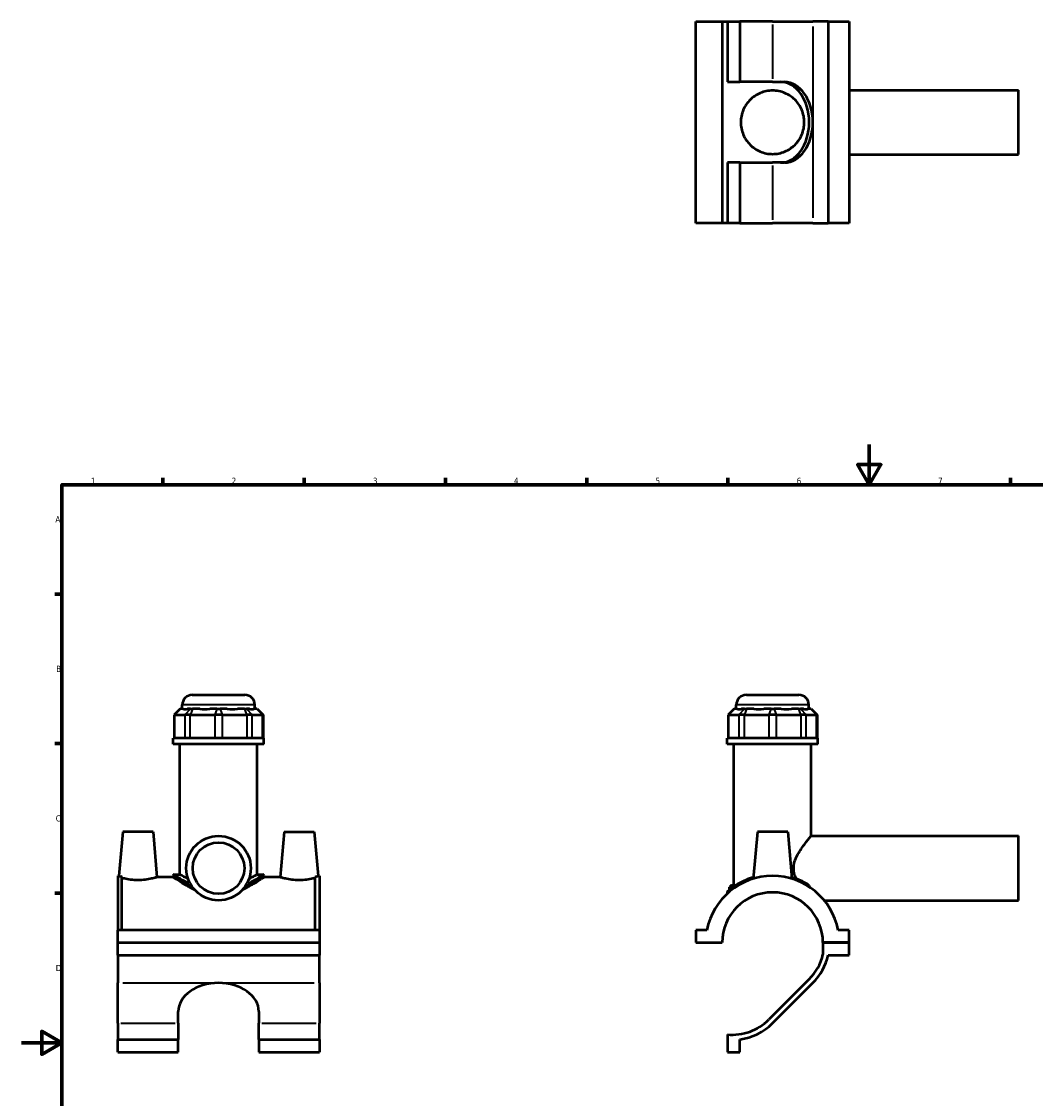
# Model space of a CAD drawing. Header units: millimetres. Extents: x 0 to 898, y -421 to 942.
# Tile 4 of 5: x 0 to 503, y 269 to 804. Entities that reach past the tile are written whole.
import ezdxf

# ---------------------------------------------------------------- set-up
doc = ezdxf.new("R2010")
doc.units = ezdxf.units.MM
for name, color, linetype, lineweight in [('Border (ANSI)', 7, 'Continuous', 70), ('Visible (ANSI)', 7, 'Continuous', 50), ('Visible Narrow (ANSI)', 7, 'Continuous', 35)]:
    doc.layers.add(name, color=color, linetype=linetype, lineweight=lineweight)
doc.styles.add('Note Text (ANSI)', font='tahoma.ttf')

# ---------------------------------------------------------------- blocks, each defined once
blk = doc.blocks.new('Borders Default Border')
at = {"layer": 'Border (ANSI)'}
for p, q in [((70.08, 574), (70.08, 577.45)), ((140.17, 574), (140.17, 577.45)), ((210.25, 574), (210.25, 577.45)), ((280.33, 574), (280.33, 577.45)), ((350.42, 574), (350.42, 577.45)), ((490.58, 574), (490.58, 577.45)), ((560.67, 574), (560.67, 577.45)), ((630.75, 574), (630.75, 577.45)), ((700.83, 574), (700.83, 577.45)), ((770.92, 574), (770.92, 577.45)), ((20, 519.75), (16.55, 519.75)), ((821, 519.75), (824.45, 519.75)), ((20, 445.5), (16.55, 445.5)), ((821, 445.5), (824.45, 445.5)), ((20, 371.25), (16.55, 371.25)), ((821, 371.25), (824.45, 371.25)), ((20, 222.75), (16.55, 222.75)), ((821, 222.75), (824.45, 222.75)), ((20, 148.5), (16.55, 148.5)), ((821, 148.5), (824.45, 148.5)), ((20, 74.25), (16.55, 74.25)), ((821, 74.25), (824.45, 74.25)), ((70.08, 20), (70.08, 16.55)), ((140.17, 20), (140.17, 16.55)), ((210.25, 20), (210.25, 16.55)), ((280.33, 20), (280.33, 16.55)), ((350.42, 20), (350.42, 16.55)), ((490.58, 20), (490.58, 16.55)), ((560.67, 20), (560.67, 16.55)), ((630.75, 20), (630.75, 16.55)), ((700.83, 20), (700.83, 16.55)), ((770.92, 20), (770.92, 16.55))]:
    blk.add_line(p, q, dxfattribs=at)
at = {"layer": 'Border (ANSI)', "flags": 128}
for points in [[(420.5, 594), (420.5, 574), (414.73, 584), (426.27, 584), (420.5, 574)], [(20, 20), (20, 574), (821, 574), (821, 20), (20, 20)], [(0, 297), (20, 297), (10, 302.77), (10, 291.23), (20, 297)], [(841, 297), (821, 297), (831, 302.77), (831, 291.23), (821, 297)], [(420.5, 0), (420.5, 20), (414.73, 10), (426.27, 10), (420.5, 20)]]:
    blk.add_lwpolyline(points, dxfattribs=at)
at = {"layer": 'Border (ANSI)', "color": 230, "true_color": 0xff0080, "attachment_point": 7, "style": 'Note Text (ANSI)'}
for s, insert, char_height in [('1', (34.35, 574.4), 3.05), ('2', (104.2, 574.4), 3.05), ('3', (174.26, 574.34), 3.05), ('4', (244.23, 574.4), 3.05), ('5', (314.48, 574.34), 3.05), ('6', (384.49, 574.34), 3.05), ('7', (454.6, 574.4), 3.05), ('8', (524.63, 574.33), 3.05), ('9', (594.7, 574.34), 3.05), ('10', (663.96, 574.34), 3.048), ('11', (734.04, 574.4), 3.048), ('12', (804.13, 574.4), 3.048), ('A', (16.78, 555.35), 3.05), ('A', (821.63, 555.35), 3.05), ('B', (17.15, 481.1), 3.05), ('B', (821.99, 481.1), 3.05), ('C', (16.95, 406.8), 3.05), ('C', (821.8, 406.8), 3.05), ('D', (16.96, 332.6), 3.05), ('D', (821.81, 332.6), 3.05), ('E', (17.21, 258.35), 3.05), ('E', (822.05, 258.35), 3.05), ('F', (17.29, 184.1), 3.05), ('F', (822.14, 184.1), 3.05), ('G', (16.81, 109.79), 3.05), ('G', (821.66, 109.79), 3.05), ('H', (16.97, 35.6), 3.05), ('H', (821.81, 35.6), 3.05), ('1', (34.35, 16.55), 3.05), ('2', (104.2, 16.55), 3.05), ('3', (174.26, 16.49), 3.05), ('4', (244.23, 16.55), 3.05), ('5', (314.48, 16.49), 3.05), ('6', (384.49, 16.49), 3.05), ('7', (454.6, 16.55), 3.05), ('8', (524.63, 16.48), 3.05), ('9', (594.7, 16.49), 3.05), ('10', (663.96, 16.49), 3.048), ('11', (734.04, 16.55), 3.048), ('12', (804.13, 16.55), 3.048)]:
    blk.add_mtext(s, dxfattribs=dict(at, insert=insert, char_height=char_height))

msp = doc.modelspace()

# ---------------------------------------------------------------- linework, layer by layer
at = {"layer": 'Visible (ANSI)'}
for p, q in [((334.531, 703.886), (334.531, 803.886)), ((334.531, 803.886), (347.531, 803.886)), ((347.531, 803.886), (347.531, 703.886)), ((347.531, 803.886), (350.131, 803.886)), ((350.131, 803.886), (350.131, 773.886)), ((350.131, 803.886), (356.331, 803.886)), ((356.331, 803.886), (356.331, 773.886)), ((372.531, 803.886), (356.331, 803.886)), ((372.531, 803.886), (392.526, 803.886)), ((400.131, 803.886), (392.526, 803.886)), ((400.131, 803.886), (400.131, 703.886)), ((400.131, 803.886), (410.531, 803.886)), ((410.531, 803.886), (410.531, 703.886)), ((350.131, 773.886), (356.331, 773.886)), ((372.531, 773.886), (356.331, 773.886)), ((372.531, 773.886), (378.384, 773.886)), ((410.531, 769.886), (494.531, 769.886)), ((494.531, 737.886), (494.531, 769.886)), ((410.531, 737.886), (494.531, 737.886)), ((356.331, 733.886), (350.131, 733.886)), ((350.131, 733.886), (350.131, 703.886)), ((356.331, 733.886), (372.531, 733.886)), ((356.331, 733.886), (356.331, 703.886)), ((378.384, 733.886), (372.531, 733.886)), ((347.531, 703.886), (334.531, 703.886)), ((350.131, 703.886), (347.531, 703.886)), ((356.331, 703.886), (350.131, 703.886)), ((356.331, 703.886), (372.531, 703.886)), ((392.526, 703.886), (372.531, 703.886)), ((392.526, 703.886), (400.131, 703.886)), ((410.531, 703.886), (400.131, 703.886)), ((84.715, 469.692), (110.715, 469.692)), ((359.531, 469.692), (385.531, 469.692)), ((78.627, 462.832), (75.627, 459.832)), ((76.008, 459.832), (75.627, 459.832)), ((75.627, 459.832), (75.627, 448.132)), ((76.008, 459.832), (81.013, 459.832)), ((78.627, 462.832), (78.779, 462.832)), ((80.226, 462.832), (78.779, 462.832)), ((79.715, 462.832), (79.715, 464.692)), ((83.719, 459.832), (81.013, 459.832)), ((83.784, 462.832), (82.338, 462.832)), ((83.719, 459.832), (95.802, 459.832)), ((83.784, 462.832), (84.867, 462.832)), ((88.359, 462.832), (84.867, 462.832)), ((96.95, 462.832), (93.457, 462.832)), ((99.629, 459.832), (95.802, 459.832)), ((96.95, 462.832), (98.481, 462.832)), ((101.973, 462.832), (98.481, 462.832)), ((99.629, 459.832), (111.712, 459.832)), ((110.564, 462.832), (107.071, 462.832)), ((110.564, 462.832), (111.646, 462.832)), ((113.093, 462.832), (111.646, 462.832)), ((114.418, 459.832), (111.712, 459.832)), ((114.418, 459.832), (119.423, 459.832)), ((116.651, 462.832), (115.204, 462.832)), ((115.715, 462.832), (115.715, 464.692)), ((116.651, 462.832), (116.803, 462.832)), ((116.803, 462.832), (119.803, 459.832)), ((119.803, 459.832), (119.423, 459.832)), ((119.803, 459.832), (119.803, 448.132)), ((353.443, 462.832), (350.443, 459.832)), ((350.824, 459.832), (350.443, 459.832)), ((350.443, 459.832), (350.443, 448.132)), ((350.824, 459.832), (355.829, 459.832)), ((353.443, 462.832), (353.595, 462.832)), ((355.042, 462.832), (353.595, 462.832)), ((354.531, 462.832), (354.531, 464.692)), ((358.535, 459.832), (355.829, 459.832)), ((358.6, 462.832), (357.154, 462.832)), ((358.535, 459.832), (370.618, 459.832)), ((358.6, 462.832), (359.683, 462.832)), ((363.175, 462.832), (359.683, 462.832)), ((371.766, 462.832), (368.273, 462.832)), ((374.445, 459.832), (370.618, 459.832)), ((371.766, 462.832), (373.297, 462.832)), ((376.789, 462.832), (373.297, 462.832)), ((374.445, 459.832), (386.528, 459.832)), ((385.38, 462.832), (381.887, 462.832)), ((385.38, 462.832), (386.462, 462.832)), ((387.909, 462.832), (386.462, 462.832)), ((389.234, 459.832), (386.528, 459.832)), ((389.234, 459.832), (394.239, 459.832)), ((391.467, 462.832), (390.02, 462.832)), ((390.531, 462.832), (390.531, 464.692)), ((391.467, 462.832), (391.619, 462.832)), ((391.619, 462.832), (394.619, 459.832)), ((394.619, 459.832), (394.239, 459.832)), ((394.619, 459.832), (394.619, 448.132)), ((120.215, 448.132), (75.215, 448.132)), ((75.215, 445.192), (75.215, 448.132)), ((120.215, 445.192), (75.215, 445.192)), ((78.59, 380.492), (78.59, 445.192)), ((116.84, 380.492), (116.84, 445.192)), ((120.215, 445.192), (120.215, 448.132)), ((395.031, 448.132), (350.031, 448.132)), ((350.031, 445.192), (350.031, 448.132)), ((395.031, 445.192), (350.031, 445.192)), ((353.406, 375.292), (353.406, 445.192)), ((391.656, 399.692), (391.656, 445.192)), ((395.031, 445.192), (395.031, 448.132)), ((50.215, 401.692), (48.304, 379.842)), ((65.215, 401.692), (50.215, 401.692)), ((65.215, 401.692), (67.184, 379.192)), ((130.215, 401.692), (128.247, 379.192)), ((130.215, 401.692), (145.215, 401.692)), ((145.215, 401.692), (147.127, 379.842)), ((365.031, 401.692), (362.997, 378.441)), ((380.031, 401.692), (365.031, 401.692)), ((380.031, 401.692), (382.065, 378.441)), ((391.656, 399.692), (494.531, 399.692)), ((494.531, 367.692), (494.531, 399.692)), ((47.715, 379.842), (47.715, 352.942)), ((47.715, 379.842), (48.304, 379.842)), ((75.215, 379.992), (75.215, 379.192)), ((75.715, 380.492), (78.59, 380.492)), ((116.84, 380.492), (119.715, 380.492)), ((120.215, 379.992), (120.215, 379.192)), ((147.127, 379.842), (147.715, 379.842)), ((147.715, 379.842), (147.715, 352.942)), ((49.715, 352.942), (49.715, 379.459)), ((75.215, 379.192), (67.184, 379.192)), ((128.247, 379.192), (120.215, 379.192)), ((145.715, 352.942), (145.715, 379.459)), ((352.156, 375.292), (351.156, 374.292)), ((351.156, 372.875), (351.156, 374.292)), ((353.02, 374.292), (351.156, 374.292)), ((352.156, 375.292), (354.518, 375.292)), ((350.031, 371.69), (350.031, 371.037)), ((398.181, 367.692), (494.531, 367.692)), ((147.715, 352.942), (47.715, 352.942)), ((47.715, 346.742), (47.715, 352.942)), ((147.715, 352.942), (147.715, 346.742)), ((334.531, 352.942), (334.531, 346.742)), ((339.976, 352.942), (334.531, 352.942)), ((410.531, 352.942), (405.087, 352.942)), ((410.531, 346.742), (410.531, 352.942)), ((47.715, 346.742), (147.715, 346.742)), ((47.715, 346.742), (147.715, 346.742)), ((47.715, 340.542), (47.715, 346.742)), ((147.715, 346.742), (147.715, 340.542)), ((334.531, 346.742), (347.531, 346.742)), ((397.531, 346.742), (410.531, 346.742)), ((410.531, 346.742), (397.531, 346.742)), ((397.531, 346.742), (397.531, 340.835)), ((410.531, 340.542), (410.531, 346.742)), ((47.715, 340.542), (47.715, 326.697)), ((47.715, 340.542), (147.715, 340.542)), ((147.715, 326.697), (147.715, 340.542)), ((400.131, 340.542), (410.531, 340.542)), ((47.715, 306.702), (47.715, 326.697)), ((147.715, 326.697), (147.715, 306.702)), ((390.687, 328.536), (370.693, 308.541)), ((372.531, 306.702), (392.526, 326.697)), ((77.715, 306.702), (77.715, 312.555)), ((117.715, 312.555), (117.715, 306.702)), ((47.715, 306.702), (47.715, 298.676)), ((77.715, 306.702), (77.715, 298.676)), ((117.715, 298.676), (117.715, 306.702)), ((147.715, 298.676), (147.715, 306.702)), ((350.131, 301.133), (350.131, 292.323)), ((47.715, 298.676), (77.715, 298.676)), ((47.715, 292.323), (47.715, 298.676)), ((77.715, 292.323), (77.715, 298.676)), ((117.715, 298.676), (117.715, 292.323)), ((117.715, 298.676), (147.715, 298.676)), ((147.715, 298.676), (147.715, 292.323)), ((356.331, 292.323), (356.331, 298.676)), ((47.715, 292.323), (77.715, 292.323)), ((117.715, 292.323), (147.715, 292.323)), ((350.131, 292.323), (356.331, 292.323))]:
    msp.add_line(p, q, dxfattribs=at)
for radius in [16, 12.8]:
    msp.add_circle((97.715, 383.692), radius, dxfattribs=at)
for centre, radius, start, end in [((84.715, 464.692), 5, 90, 180), ((110.715, 464.692), 5, 0, 90), ((359.531, 464.692), 5, 90, 180), ((385.531, 464.692), 5, 0, 90), ((75.715, 379.992), 0.5, 90, 180), ((119.715, 379.992), 0.5, 0, 90), ((372.531, 346.692), 33.15, 10.86741, 169.13259), ((372.531, 346.692), 25, 0.11459, 179.88541), ((350.531, 371.69), 0.5, 131.35028, 180), ((372.531, 346.692), 25.677, 315, 346.81486), ((372.531, 346.692), 28.277, 315, 347.43821), ((352.536, 326.697), 25.677, 264.62515, 315), ((352.536, 326.697), 28.277, 277.71249, 315)]:
    msp.add_arc(centre, radius, start, end, dxfattribs=at)
for centre, major_axis, ratio, start_param, end_param in [((376.545, 753.886), (0, 20), 0.7071068, 4.712389, 6.2831853), ((378.384, 753.886), (0, 20), 0.7071068, 4.712389, 6.2831853), ((376.545, 753.886), (0, -20), 0.7071068, 0, 1.5707963), ((378.384, 753.886), (0, -20), 0.7071068, 0, 1.5707963), ((97.715, 480.619), (-17.654, -17.654), 0.1989124, 0.0424626, 0.3502365), ((97.715, 480.619), (14.966, 14.966), 0.6681786, 3.5767543, 3.8845282), ((97.715, 480.619), (-14.966, 14.966), 0.6681786, 2.3986571, 2.706431), ((97.715, 480.619), (-17.654, 17.654), 0.1989124, 2.7913561, 3.0991301), ((372.531, 480.619), (-17.654, -17.654), 0.1989124, 0.0424626, 0.3502365), ((372.531, 480.619), (14.966, 14.966), 0.6681786, 3.5767543, 3.8845282), ((372.531, 480.619), (14.966, -14.966), 0.6681786, 5.5402497, 5.8480237), ((372.531, 480.619), (17.654, -17.654), 0.1989124, 5.9329488, 6.2407227), ((97.715, 312.555), (-20, 0), 0.7071068, 4.712389, 6.2831853), ((97.715, 312.555), (20, 0), 0.7071068, 0, 1.5707963)]:
    msp.add_ellipse(centre, major_axis=major_axis, ratio=ratio, start_param=start_param, end_param=end_param, dxfattribs=at)
for points, knots in [([(356.781, 753.886), (356.781, 754.914), (356.883, 755.962), (357.298, 758.022), (357.61, 759.033), (358.825, 761.921), (360.022, 763.65), (362.755, 766.383), (364.487, 767.588), (367.387, 768.809), (368.404, 769.121), (370.466, 769.535), (371.511, 769.636), (373.551, 769.636), (374.597, 769.535), (376.659, 769.121), (377.675, 768.809), (380.575, 767.588), (382.307, 766.383), (385.04, 763.65), (386.237, 761.921), (387.453, 759.033), (387.765, 758.022), (388.179, 755.962), (388.281, 754.914), (388.281, 752.857), (388.179, 751.809), (387.765, 749.749), (387.453, 748.738), (386.237, 745.85), (385.04, 744.121), (382.307, 741.388), (380.575, 740.183), (377.675, 738.962), (376.659, 738.65), (374.597, 738.236), (373.551, 738.136), (371.511, 738.136), (370.466, 738.236), (368.404, 738.65), (367.387, 738.962), (364.487, 740.183), (362.755, 741.388), (360.022, 744.121), (358.825, 745.85), (357.61, 748.738), (357.298, 749.749), (356.883, 751.809), (356.781, 752.857), (356.781, 753.886)], [0, 0, 0, 0, 0.3085385, 0.3085385, 0.617077, 0.617077, 1.234154, 1.234154, 1.8461548, 1.8461548, 2.1521553, 2.1521553, 2.4581557, 2.4581557, 2.7641561, 2.7641561, 3.0701565, 3.0701565, 3.6821574, 3.6821574, 4.2992344, 4.2992344, 4.6077729, 4.6077729, 4.9163114, 4.9163114, 5.2248499, 5.2248499, 5.5333884, 5.5333884, 6.1504653, 6.1504653, 6.7624662, 6.7624662, 7.0684666, 7.0684666, 7.374467, 7.374467, 7.6804675, 7.6804675, 7.9864679, 7.9864679, 8.5984687, 8.5984687, 9.2155457, 9.2155457, 9.5240842, 9.5240842, 9.8326227, 9.8326227, 9.8326227, 9.8326227]), ([(384.275, 378.386), (383.974, 379.052), (383.709, 379.738), (383.19, 381.491), (383.008, 382.579), (383.008, 384.805), (383.19, 385.893), (383.811, 387.991), (384.248, 389.001), (385.234, 390.922), (385.784, 391.834), (386.886, 393.526), (387.438, 394.307), (388.442, 395.675), (388.933, 396.317), (389.838, 397.472), (390.25, 397.984), (390.933, 398.822), (391.204, 399.149), (391.565, 399.584), (391.656, 399.692), (391.656, 399.692)], [-5.7866863, -5.7866863, -5.7866863, -5.7866863, -5.5627253, -5.5627253, -5.2289505, -5.2289505, -4.8951756, -4.8951756, -4.5614008, -4.5614008, -4.2276259, -4.2276259, -3.893851, -3.893851, -3.5740071, -3.5740071, -3.2541631, -3.2541631, -2.9343192, -2.9343192, -2.6144752, -2.6144752, -2.6144752, -2.6144752]), ([(48.304, 379.842), (48.304, 379.842), (48.539, 379.771), (49.211, 379.589), (49.447, 379.527), (49.715, 379.459)], [4.30858013, 4.30858013, 4.30858013, 4.30858013, 4.66701743, 4.66701743, 4.81475879, 4.81475879, 4.81475879, 4.81475879]), ([(82.621, 378.386), (82.364, 378.508), (82.116, 378.629), (81.181, 379.091), (80.572, 379.409), (79.586, 379.936), (79.209, 380.145), (78.711, 380.423), (78.59, 380.492), (78.59, 380.492)], [1.7270676, 1.7270676, 1.7270676, 1.7270676, 1.8530691, 1.8530691, 2.2222417, 2.2222417, 2.5914142, 2.5914142, 2.9605867, 2.9605867, 2.9605867, 2.9605867]), ([(116.84, 380.492), (116.84, 380.492), (116.72, 380.423), (116.221, 380.145), (115.844, 379.936), (114.859, 379.409), (114.25, 379.091), (113.315, 378.629), (113.067, 378.508), (112.81, 378.386)], [8.8817602, 8.8817602, 8.8817602, 8.8817602, 9.2509327, 9.2509327, 9.6201053, 9.6201053, 9.9892778, 9.9892778, 10.1152793, 10.1152793, 10.1152793, 10.1152793]), ([(145.715, 379.459), (145.984, 379.527), (146.219, 379.589), (146.892, 379.771), (147.127, 379.842), (147.127, 379.842)], [3.80240148, 3.80240148, 3.80240148, 3.80240148, 3.95014284, 3.95014284, 4.30858013, 4.30858013, 4.30858013, 4.30858013]), ([(57.715, 377.743), (56.508, 377.743), (55.229, 377.823), (52.889, 378.104), (51.828, 378.301), (50.525, 378.584), (50.09, 378.689), (49.715, 378.784)], [2.8912756, 2.8912756, 2.8912756, 2.8912756, 3.2533235, 3.2533235, 3.6153714, 3.6153714, 3.81859573, 3.81859573, 3.81859573, 3.81859573]), ([(67.184, 379.192), (67.184, 379.192), (66.947, 379.119), (65.989, 378.852), (65.269, 378.662), (63.602, 378.301), (62.542, 378.104), (60.202, 377.823), (58.922, 377.743), (57.715, 377.743)], [7.228189, 7.228189, 7.228189, 7.228189, 7.58896, 7.58896, 7.949731, 7.949731, 8.3117789, 8.3117789, 8.6738268, 8.6738268, 8.6738268, 8.6738268]), ([(85.825, 372.986), (85.575, 373.099), (85.328, 373.214), (83.885, 373.898), (82.783, 374.482), (80.841, 375.573), (79.925, 376.122), (78.291, 377.137), (77.573, 377.603), (76.407, 378.376), (75.957, 378.682), (75.361, 379.09), (75.215, 379.192), (75.215, 379.192)], [1.2489546, 1.2489546, 1.2489546, 1.2489546, 1.3389827, 1.3389827, 1.7853103, 1.7853103, 2.2256377, 2.2256377, 2.665965, 2.665965, 3.1062924, 3.1062924, 3.5466198, 3.5466198, 3.5466198, 3.5466198]), ([(120.215, 379.192), (120.215, 379.192), (120.069, 379.09), (119.473, 378.682), (119.024, 378.376), (117.857, 377.603), (117.14, 377.137), (115.506, 376.122), (114.59, 375.573), (112.647, 374.482), (111.546, 373.898), (110.102, 373.214), (109.856, 373.099), (109.606, 372.986)], [10.6398593, 10.6398593, 10.6398593, 10.6398593, 11.0801866, 11.0801866, 11.520514, 11.520514, 11.9608413, 11.9608413, 12.4011687, 12.4011687, 12.8474963, 12.8474963, 12.9375244, 12.9375244, 12.9375244, 12.9375244]), ([(137.715, 377.743), (136.508, 377.743), (135.229, 377.823), (132.889, 378.104), (131.828, 378.301), (130.162, 378.662), (129.441, 378.852), (128.484, 379.119), (128.247, 379.192), (128.247, 379.192)], [0, 0, 0, 0, 0.3620479, 0.3620479, 0.7240958, 0.7240958, 1.0848668, 1.0848668, 1.4456378, 1.4456378, 1.4456378, 1.4456378]), ([(145.715, 378.784), (145.341, 378.689), (144.905, 378.584), (143.602, 378.301), (142.542, 378.104), (140.202, 377.823), (138.922, 377.743), (137.715, 377.743)], [4.85523109, 4.85523109, 4.85523109, 4.85523109, 5.05845541, 5.05845541, 5.42050331, 5.42050331, 5.78255121, 5.78255121, 5.78255121, 5.78255121]), ([(363.06, 379.136), (361.71, 378.742), (360.438, 378.28), (357.24, 376.915), (355.5, 375.936), (352.663, 374.089), (351.57, 373.221), (350.519, 372.347), (350.283, 372.137), (350.207, 372.07), (350.201, 372.065), (350.201, 372.065)], [11.5554856, 11.5554856, 11.5554856, 11.5554856, 12.0056689, 12.0056689, 12.7821375, 12.7821375, 13.569793, 13.569793, 14.0350521, 14.0350521, 14.122608, 14.122608, 14.122608, 14.122608]), ([(389.869, 375.707), (389.458, 375.952), (389.025, 376.199), (386.779, 377.41), (384.653, 378.342), (382.177, 379.086), (382.091, 379.112), (382.004, 379.137)], [8.5932486, 8.5932486, 8.5932486, 8.5932486, 8.7966679, 8.7966679, 9.5995328, 9.5995328, 9.6284177, 9.6284177, 9.6284177, 9.6284177]), ([(390.629, 374.901), (390.571, 375.02), (390.492, 375.138), (390.308, 375.36), (390.197, 375.469), (390.01, 375.615), (389.941, 375.663), (389.869, 375.707)], [-0.12200528, -0.12200528, -0.12200528, -0.12200528, -0.07562772, -0.07562772, -0.02628583, -0.02628583, 0, 0, 0, 0])]:
    msp.add_open_spline(points, degree=3, knots=knots, dxfattribs=at)
msp.add_open_spline([(390.953, 374.252), (390.845, 374.464), (390.736, 374.68), (390.629, 374.901)], degree=3, dxfattribs=at)
at = {"layer": 'Visible Narrow (ANSI)'}
for p, q in [((372.531, 802.386), (372.531, 775.386)), ((392.526, 801.386), (392.526, 756.386)), ((392.526, 751.386), (392.526, 706.386)), ((372.531, 732.386), (372.531, 705.386)), ((78.641, 462.682), (76.146, 459.982)), ((115.494, 464.692), (79.937, 464.692)), ((83.646, 462.682), (81.151, 459.982)), ((84.809, 462.682), (83.776, 459.982)), ((96.893, 462.682), (95.859, 459.982)), ((98.538, 462.682), (99.571, 459.982)), ((110.621, 462.682), (111.654, 459.982)), ((111.785, 462.682), (114.279, 459.982)), ((116.79, 462.682), (119.284, 459.982)), ((353.457, 462.682), (350.962, 459.982)), ((390.31, 464.692), (354.753, 464.692)), ((358.462, 462.682), (355.967, 459.982)), ((359.625, 462.682), (358.592, 459.982)), ((371.708, 462.682), (370.675, 459.982)), ((373.354, 462.682), (374.387, 459.982)), ((385.437, 462.682), (386.47, 459.982)), ((386.601, 462.682), (389.095, 459.982)), ((391.606, 462.682), (394.1, 459.982)), ((76.008, 448.717), (76.008, 459.247)), ((81.013, 459.247), (81.013, 448.717)), ((83.719, 448.717), (83.719, 459.247)), ((95.802, 459.247), (95.802, 448.717)), ((99.629, 448.717), (99.629, 459.247)), ((111.712, 459.247), (111.712, 448.717)), ((114.418, 448.717), (114.418, 459.247)), ((119.423, 459.247), (119.423, 448.717)), ((350.824, 448.717), (350.824, 459.247)), ((355.829, 459.247), (355.829, 448.717)), ((358.535, 448.717), (358.535, 459.247)), ((370.618, 459.247), (370.618, 448.717)), ((374.445, 448.717), (374.445, 459.247)), ((386.528, 459.247), (386.528, 448.717)), ((389.234, 448.717), (389.234, 459.247)), ((394.239, 459.247), (394.239, 448.717)), ((50.215, 326.697), (95.215, 326.697)), ((100.215, 326.697), (145.215, 326.697)), ((49.215, 306.702), (76.215, 306.702)), ((119.215, 306.702), (146.215, 306.702))]:
    msp.add_line(p, q, dxfattribs=at)
for points, knots in [([(75.242, 379.975), (75.39, 379.879), (76.176, 379.364), (78.631, 377.874), (80.197, 376.955), (82.535, 375.762), (83.028, 375.518), (83.54, 375.275)], [-10.4867231, -10.4867231, -10.4867231, -10.4867231, -9.5995328, -9.5995328, -8.7966679, -8.7966679, -8.5926549, -8.5926549, -8.5926549, -8.5926549]), ([(83.128, 376.069), (82.884, 376.194), (82.644, 376.319), (80.586, 377.41), (79.055, 378.342), (76.653, 379.856), (75.884, 380.379), (75.74, 380.475), (75.739, 380.476), (75.739, 380.476)], [8.6931836, 8.6931836, 8.6931836, 8.6931836, 8.7966679, 8.7966679, 9.5995328, 9.5995328, 10.4879555, 10.4879555, 10.492014, 10.492014, 10.492014, 10.492014]), ([(111.891, 375.275), (113.229, 375.909), (114.441, 376.552), (117.122, 378.049), (118.399, 378.841), (119.763, 379.699), (120.095, 379.913), (120.188, 379.974)], [-19.6525505, -19.6525505, -19.6525505, -19.6525505, -19.1192938, -19.1192938, -18.3085806, -18.3085806, -17.7584811, -17.7584811, -17.7584811, -17.7584811]), ([(119.691, 380.475), (119.604, 380.416), (119.278, 380.198), (117.94, 379.324), (116.691, 378.52), (114.265, 377.114), (113.326, 376.592), (112.302, 376.069)], [17.7531903, 17.7531903, 17.7531903, 17.7531903, 18.3085806, 18.3085806, 19.1192938, 19.1192938, 19.5520269, 19.5520269, 19.5520269, 19.5520269]), ([(350.071, 371.724), (350.157, 371.798), (350.387, 371.996), (351.41, 372.829), (352.512, 373.684), (355.371, 375.503), (357.124, 376.468), (360.017, 377.676), (360.923, 378.012), (361.872, 378.318)], [-13.9940824, -13.9940824, -13.9940824, -13.9940824, -13.569793, -13.569793, -12.7821375, -12.7821375, -12.0056689, -12.0056689, -11.6806211, -11.6806211, -11.6806211, -11.6806211]), ([(382.561, 378.515), (384.878, 377.817), (386.943, 376.926), (389.259, 375.705), (389.794, 375.403), (390.294, 375.104)], [-9.5745889, -9.5745889, -9.5745889, -9.5745889, -8.7966679, -8.7966679, -8.5446478, -8.5446478, -8.5446478, -8.5446478])]:
    msp.add_open_spline(points, degree=3, knots=knots, dxfattribs=at)

# ---------------------------------------------------------------- block references
msp.add_blockref('Borders Default Border', (0, 0))

doc.saveas('drawing.dxf')
